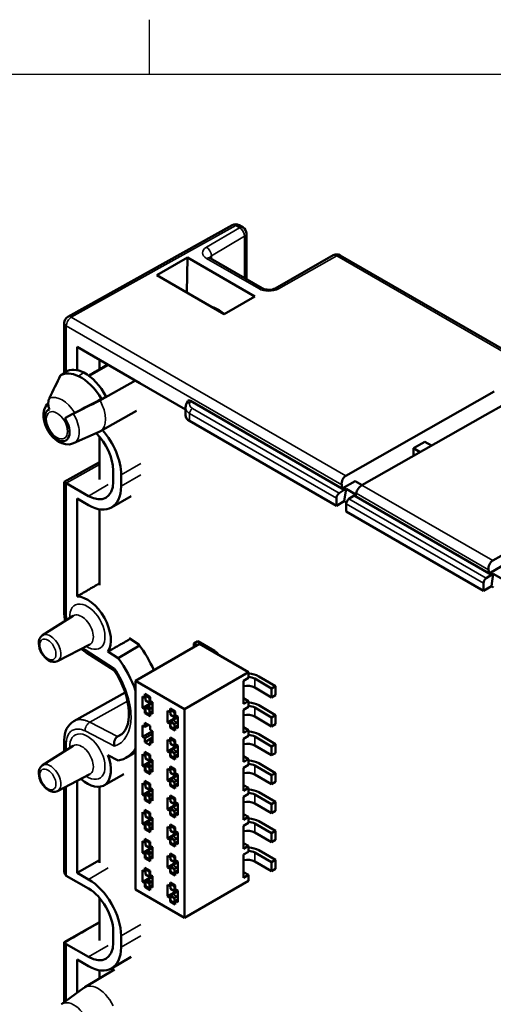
# Model space of a CAD drawing. Header units: millimetres. Extents: x 0 to 420, y 0 to 297.
# Tile 7 of 15: x 61 to 95, y 220 to 291. Entities that reach past the tile are written whole.
import ezdxf

# ---------------------------------------------------------------- set-up
doc = ezdxf.new("R2010")
doc.units = ezdxf.units.MM
doc.layers.get('0').update_dxf_attribs({"lineweight": 25})
for name, color, linetype, lineweight in [('Geometria schizzo (ISO)', 7, 'Continuous', 25), ('Visibile (ISO)', 7, 'Continuous', 50), ('Visibile sottile (ISO)', 7, 'Continuous', 35)]:
    doc.layers.add(name, color=color, linetype=linetype, lineweight=lineweight)

# ---------------------------------------------------------------- blocks, each defined once
blk = doc.blocks.new('Bordi Default Border')
at = {"layer": 'Geometria schizzo (ISO)'}
blk.add_line((70, 287), (70, 290.9), dxfattribs=at)
at = {"layer": 'Geometria schizzo (ISO)', "flags": 128}
blk.add_lwpolyline([(10, 10), (10, 287), (410, 287), (410, 10), (10, 10)], dxfattribs=at)

msp = doc.modelspace()

# ---------------------------------------------------------------- linework, layer by layer
at = {"layer": 'Visibile (ISO)'}
for p, q in [((75.932, 276.197), (64.163, 269.637)), ((76.703, 276.033), (76.426, 276.193)), ((76.953, 275.6), (76.953, 272.327)), ((72.722, 273.873), (70.53, 272.629)), ((72.722, 273.873), (72.686, 271.385)), ((72.722, 273.873), (77.553, 271.083)), ((78.08, 271.677), (74.341, 273.836)), ((83.168, 274.039), (78.997, 271.672)), ((83.665, 274.037), (135.091, 244.346)), ((70.53, 272.629), (75.362, 269.84)), ((75.362, 269.84), (77.553, 271.083)), ((63.907, 269.2), (63.907, 265.638)), ((64.828, 267.491), (64.828, 265.814)), ((69.318, 264.899), (64.828, 267.491)), ((66.419, 265.884), (66.419, 266.573)), ((67.069, 266.197), (65.678, 265.414)), ((68.995, 265.085), (66.463, 263.659)), ((69.318, 264.899), (69.318, 264.893)), ((72.588, 263.005), (69.318, 264.893)), ((94.68, 264.285), (84.064, 258.263)), ((66.908, 263.923), (66.403, 263.629)), ((72.635, 263.377), (72.724, 263.59)), ((72.946, 263.62), (83.955, 257.265)), ((64.898, 262.877), (64.898, 262.877)), ((66.457, 261.431), (69.089, 262.914)), ((72.588, 262.595), (72.588, 263.146)), ((72.626, 262.983), (72.624, 262.984)), ((94.049, 262.602), (95.397, 263.369)), ((83.389, 256.121), (72.881, 262.188)), ((94.049, 262.602), (85.222, 257.594)), ((64.567, 260.591), (66.401, 261.403)), ((66.419, 257.999), (66.419, 261.057)), ((89.72, 260.704), (88.911, 260.245)), ((89.72, 260.704), (90.208, 260.423)), ((88.911, 260.245), (88.911, 259.687)), ((89.398, 259.963), (88.911, 260.245)), ((63.907, 257.819), (66.419, 259.245)), ((67.409, 258.653), (67.409, 257.836)), ((67.974, 258.326), (67.974, 257.51)), ((84.742, 257.88), (83.807, 257.35)), ((84.742, 257.88), (85.23, 257.599)), ((63.907, 257.819), (63.907, 248.436)), ((64.053, 257.732), (65.641, 256.816)), ((83.583, 257.012), (83.955, 257.265)), ((83.77, 257.612), (83.807, 257.35)), ((83.807, 257.35), (83.955, 257.265)), ((84.08, 257.336), (83.955, 256.442)), ((84.08, 257.336), (83.955, 257.265)), ((84.08, 257.336), (84.787, 256.927)), ((64.828, 256.632), (64.828, 249.632)), ((64.828, 256.632), (65.641, 256.162)), ((67.291, 255.999), (68.705, 256.815)), ((83.389, 256.656), (83.389, 256.121)), ((84.29, 256.604), (84.662, 256.856)), ((84.787, 256.927), (84.662, 256.856)), ((84.766, 256.797), (84.662, 256.856)), ((84.662, 256.856), (94.491, 251.182)), ((84.802, 257.017), (84.766, 256.797)), ((103.138, 257.044), (94.582, 252.191)), ((66.419, 250.447), (66.419, 255.867)), ((83.955, 256.442), (83.389, 256.121)), ((83.955, 256.442), (84.113, 256.351)), ((84.096, 256.248), (84.096, 255.713)), ((93.925, 250.039), (84.096, 255.713)), ((94.288, 251.54), (94.325, 251.277)), ((95.26, 251.808), (94.325, 251.277)), ((94.119, 250.929), (94.491, 251.182)), ((94.325, 251.277), (94.491, 251.182)), ((94.616, 251.253), (94.491, 250.359)), ((94.616, 251.253), (94.491, 251.182)), ((94.616, 251.253), (95.323, 250.845)), ((93.925, 250.573), (93.925, 250.039)), ((94.491, 250.359), (93.925, 250.039)), ((94.491, 250.359), (94.648, 250.268)), ((62.358, 246.848), (64.549, 248.241)), ((69.236, 246.195), (68.542, 246.637)), ((63.426, 244.997), (65.729, 246.198)), ((67.764, 245.211), (69.3, 246.108)), ((69.016, 243.594), (73.598, 246.24)), ((73.464, 246.431), (73.176, 246.266)), ((73.41, 246.131), (73.176, 246.266)), ((73.176, 246.266), (73.176, 245.996)), ((74.667, 245.737), (73.464, 246.431)), ((73.598, 246.24), (77.101, 244.218)), ((67.494, 244.323), (65.478, 245.61)), ((67.764, 245.211), (67.032, 245.678)), ((72.519, 241.572), (77.101, 244.218)), ((77.101, 243.803), (76.741, 243.595)), ((77.101, 243.803), (77.101, 244.218)), ((77.828, 243.912), (79.031, 243.217)), ((69.016, 228.662), (69.016, 243.594)), ((72.519, 241.572), (69.016, 243.594)), ((76.741, 243.595), (76.741, 241.936)), ((77.541, 243.746), (78.744, 243.051)), ((77.541, 243.103), (78.744, 242.408)), ((79.031, 243.217), (78.744, 243.051)), ((79.031, 242.574), (79.031, 243.217)), ((68.263, 242.758), (64.59, 240.709)), ((69.51, 242.479), (69.51, 241.65)), ((69.51, 242.479), (69.681, 242.381)), ((69.681, 242.651), (70.058, 242.433)), ((69.681, 242.651), (69.681, 242.381)), ((69.681, 242.381), (69.726, 242.407)), ((69.788, 242.589), (69.726, 242.551)), ((69.726, 242.186), (69.726, 242.551)), ((69.726, 242.551), (70.013, 242.385)), ((70.058, 242.412), (70.013, 242.385)), ((70.013, 242.02), (70.013, 242.385)), ((70.058, 242.163), (70.058, 242.433)), ((78.744, 242.408), (78.744, 243.051)), ((79.031, 242.574), (78.744, 242.408)), ((70.229, 242.065), (69.51, 241.65)), ((70.013, 242.02), (69.726, 242.186)), ((69.726, 241.33), (69.726, 241.695)), ((69.726, 241.695), (70.013, 241.529)), ((69.887, 241.81), (70.229, 241.996)), ((70.058, 242.163), (70.229, 242.065)), ((70.175, 242.091), (70.179, 242.093)), ((70.175, 241.645), (70.229, 241.674)), ((70.229, 241.235), (70.229, 242.065)), ((76.741, 242.351), (77.101, 242.144)), ((77.101, 242.144), (76.741, 241.936)), ((77.101, 241.729), (76.741, 241.522)), ((77.101, 241.729), (77.101, 242.144)), ((77.541, 241.672), (78.744, 240.977)), ((77.828, 241.838), (79.031, 241.143)), ((69.681, 241.551), (69.51, 241.65)), ((69.726, 241.577), (69.681, 241.551)), ((69.681, 241.551), (69.681, 241.282)), ((69.745, 241.319), (69.681, 241.282)), ((70.058, 241.064), (69.681, 241.282)), ((69.726, 241.33), (70.013, 241.164)), ((70.013, 241.164), (70.013, 241.529)), ((70.058, 241.189), (70.013, 241.164)), ((70.058, 241.334), (70.229, 241.432)), ((70.229, 241.235), (70.058, 241.334)), ((70.058, 241.064), (70.058, 241.334)), ((71.477, 241.344), (71.306, 241.443)), ((71.306, 240.613), (71.306, 241.443)), ((72.025, 241.028), (71.306, 240.613)), ((71.854, 241.396), (71.477, 241.614)), ((71.477, 241.344), (71.477, 241.614)), ((71.477, 241.344), (71.522, 241.37)), ((71.584, 241.552), (71.522, 241.514)), ((71.522, 241.514), (71.522, 241.149)), ((71.809, 241.348), (71.522, 241.514)), ((71.809, 240.983), (71.522, 241.149)), ((71.854, 241.375), (71.809, 241.348)), ((71.809, 241.348), (71.809, 240.983)), ((71.854, 241.396), (71.854, 241.126)), ((72.025, 241.028), (71.854, 241.126)), ((71.971, 241.054), (71.975, 241.056)), ((72.025, 241.028), (72.025, 240.198)), ((72.519, 241.572), (72.519, 226.64)), ((76.741, 241.522), (76.741, 239.862)), ((77.541, 241.029), (78.744, 240.334)), ((79.031, 241.143), (78.744, 240.977)), ((78.744, 240.334), (78.744, 240.977)), ((79.031, 240.5), (79.031, 241.143)), ((64.594, 240.711), (64.594, 240.711)), ((69.51, 240.406), (69.51, 239.576)), ((69.51, 240.406), (69.681, 240.307)), ((69.681, 240.577), (70.058, 240.359)), ((69.681, 240.577), (69.681, 240.307)), ((69.681, 240.307), (69.914, 240.442)), ((70.058, 240.089), (70.058, 240.359)), ((71.306, 240.613), (71.477, 240.514)), ((71.522, 240.54), (71.477, 240.514)), ((71.477, 240.245), (71.477, 240.514)), ((71.541, 240.282), (71.477, 240.245)), ((71.522, 240.658), (71.522, 240.293)), ((71.522, 240.658), (71.809, 240.492)), ((71.809, 240.127), (71.522, 240.293)), ((71.683, 240.773), (72.025, 240.959)), ((71.809, 240.492), (71.809, 240.127)), ((71.854, 240.297), (72.025, 240.395)), ((71.854, 240.297), (72.025, 240.198)), ((71.854, 240.297), (71.854, 240.027)), ((71.971, 240.608), (72.025, 240.637)), ((76.741, 240.277), (77.101, 240.07)), ((79.031, 240.5), (78.744, 240.334)), ((67.722, 239.598), (68.019, 239.765)), ((70.229, 239.991), (69.51, 239.576)), ((69.681, 239.478), (69.51, 239.576)), ((70.229, 239.794), (69.681, 239.478)), ((70.058, 240.089), (70.229, 239.991)), ((70.229, 239.161), (70.229, 239.991)), ((71.477, 240.245), (71.854, 240.027)), ((71.854, 240.152), (71.809, 240.127)), ((77.101, 240.07), (76.741, 239.862)), ((77.101, 239.655), (76.741, 239.448)), ((77.101, 239.655), (77.101, 240.07)), ((77.541, 239.598), (78.744, 238.903)), ((77.828, 239.764), (79.031, 239.069)), ((62.358, 237.552), (64.549, 238.946)), ((63.907, 239.35), (63.907, 238.537)), ((70.229, 239.524), (69.681, 239.208)), ((69.681, 239.478), (69.681, 239.208)), ((70.058, 238.99), (69.681, 239.208)), ((70.058, 239.26), (70.229, 239.358)), ((70.229, 239.161), (70.058, 239.26)), ((70.058, 238.99), (70.058, 239.26)), ((71.477, 239.27), (71.306, 239.369)), ((71.306, 238.539), (71.306, 239.369)), ((72.025, 238.954), (71.306, 238.539)), ((71.854, 239.322), (71.477, 239.54)), ((71.477, 239.27), (71.477, 239.54)), ((71.477, 239.27), (71.522, 239.296)), ((71.584, 239.478), (71.522, 239.44)), ((71.522, 239.44), (71.522, 239.075)), ((71.809, 239.274), (71.522, 239.44)), ((71.809, 238.909), (71.522, 239.075)), ((71.683, 238.7), (72.025, 238.885)), ((71.854, 239.301), (71.809, 239.274)), ((71.809, 239.274), (71.809, 238.909)), ((71.854, 239.322), (71.854, 239.052)), ((72.025, 238.954), (71.854, 239.052)), ((71.971, 238.98), (71.975, 238.983)), ((72.025, 238.954), (72.025, 238.124)), ((76.741, 239.448), (76.741, 237.789)), ((77.541, 238.955), (78.744, 238.26)), ((79.031, 239.069), (78.744, 238.903)), ((78.744, 238.26), (78.744, 238.903)), ((79.031, 238.426), (79.031, 239.069)), ((67.032, 238.26), (67.764, 237.881)), ((68.324, 238.086), (69.016, 238.475)), ((69.51, 238.332), (69.51, 237.502)), ((69.51, 238.332), (69.681, 238.233)), ((69.681, 238.503), (69.681, 238.233)), ((69.681, 238.503), (70.058, 238.285)), ((69.681, 238.233), (69.726, 238.259)), ((69.788, 238.441), (69.726, 238.403)), ((69.726, 238.038), (69.726, 238.403)), ((69.726, 238.403), (70.013, 238.237)), ((70.058, 238.264), (70.013, 238.237)), ((70.013, 237.872), (70.013, 238.237)), ((70.058, 238.015), (70.058, 238.285)), ((71.306, 238.539), (71.477, 238.441)), ((71.522, 238.466), (71.477, 238.441)), ((71.477, 238.171), (71.477, 238.441)), ((71.541, 238.208), (71.477, 238.171)), ((71.477, 238.171), (71.854, 237.953)), ((71.522, 238.584), (71.522, 238.219)), ((71.522, 238.584), (71.809, 238.418)), ((71.809, 238.053), (71.522, 238.219)), ((71.809, 238.418), (71.809, 238.053)), ((71.854, 238.223), (72.025, 238.321)), ((71.854, 238.223), (72.025, 238.124)), ((71.854, 238.223), (71.854, 237.953)), ((71.971, 238.534), (72.025, 238.563)), ((76.741, 238.203), (77.101, 237.996)), ((79.031, 238.426), (78.744, 238.26)), ((70.229, 237.917), (69.51, 237.502)), ((69.681, 237.404), (69.51, 237.502)), ((70.013, 237.872), (69.726, 238.038)), ((69.726, 237.182), (69.726, 237.547)), ((69.726, 237.547), (70.013, 237.381)), ((69.887, 237.663), (70.229, 237.848)), ((70.058, 238.015), (70.229, 237.917)), ((70.175, 237.943), (70.179, 237.946)), ((70.175, 237.497), (70.229, 237.526)), ((70.229, 237.087), (70.229, 237.917)), ((71.854, 237.248), (71.477, 237.466)), ((71.477, 237.196), (71.477, 237.466)), ((71.854, 238.078), (71.809, 238.053)), ((77.101, 237.996), (76.741, 237.789)), ((77.101, 237.581), (76.741, 237.374)), ((77.101, 237.581), (77.101, 237.996)), ((77.541, 237.524), (78.744, 236.829)), ((77.828, 237.69), (79.031, 236.995)), ((63.426, 235.702), (65.729, 236.903)), ((66.743, 236.109), (68.166, 236.91)), ((69.726, 237.43), (69.681, 237.404)), ((69.681, 237.404), (69.681, 237.134)), ((69.745, 237.171), (69.681, 237.134)), ((70.058, 236.916), (69.681, 237.134)), ((69.726, 237.182), (70.013, 237.016)), ((70.013, 237.016), (70.013, 237.381)), ((70.058, 237.041), (70.013, 237.016)), ((70.058, 237.186), (70.229, 237.284)), ((70.229, 237.087), (70.058, 237.186)), ((70.058, 236.916), (70.058, 237.186)), ((71.477, 237.196), (71.306, 237.295)), ((71.306, 236.465), (71.306, 237.295)), ((72.025, 236.88), (71.306, 236.465)), ((71.477, 237.196), (71.522, 237.222)), ((71.584, 237.404), (71.522, 237.366)), ((71.522, 237.366), (71.522, 237.001)), ((71.809, 237.2), (71.522, 237.366)), ((71.809, 236.835), (71.522, 237.001)), ((71.683, 236.626), (72.025, 236.811)), ((71.854, 237.227), (71.809, 237.2)), ((71.809, 237.2), (71.809, 236.835)), ((71.854, 237.248), (71.854, 236.978)), ((72.025, 236.88), (71.854, 236.978)), ((71.971, 236.906), (71.975, 236.909)), ((72.025, 236.88), (72.025, 236.05)), ((76.741, 237.374), (76.741, 235.715)), ((77.541, 236.881), (78.744, 236.186)), ((79.031, 236.995), (78.744, 236.829)), ((78.744, 236.186), (78.744, 236.829)), ((79.031, 236.352), (79.031, 236.995)), ((64.828, 236.433), (64.828, 229.851)), ((69.51, 236.258), (69.681, 236.159)), ((69.51, 236.258), (69.51, 235.428)), ((69.681, 236.429), (69.681, 236.159)), ((69.681, 236.429), (70.058, 236.211)), ((69.681, 236.159), (69.726, 236.185)), ((69.788, 236.367), (69.726, 236.329)), ((69.726, 235.964), (69.726, 236.329)), ((69.726, 236.329), (70.013, 236.163)), ((70.058, 236.19), (70.013, 236.163)), ((70.013, 235.798), (70.013, 236.163)), ((70.058, 235.942), (70.058, 236.211)), ((71.306, 236.465), (71.477, 236.367)), ((71.522, 236.393), (71.477, 236.367)), ((71.477, 236.097), (71.477, 236.367)), ((71.541, 236.134), (71.477, 236.097)), ((71.477, 236.097), (71.854, 235.879)), ((71.522, 236.51), (71.522, 236.145)), ((71.522, 236.51), (71.809, 236.344)), ((71.809, 235.979), (71.522, 236.145)), ((71.809, 236.344), (71.809, 235.979)), ((71.854, 236.149), (72.025, 236.247)), ((71.854, 236.149), (72.025, 236.05)), ((71.854, 236.149), (71.854, 235.879)), ((71.971, 236.46), (72.025, 236.489)), ((76.741, 236.129), (77.101, 235.922)), ((79.031, 236.352), (78.744, 236.186)), ((63.907, 235.952), (63.907, 229.966)), ((66.419, 230.565), (66.419, 236.007)), ((70.229, 235.843), (69.51, 235.428)), ((69.681, 235.33), (69.51, 235.428)), ((69.726, 235.356), (69.681, 235.33)), ((69.681, 235.33), (69.681, 235.06)), ((70.013, 235.798), (69.726, 235.964)), ((69.726, 235.108), (69.726, 235.473)), ((69.726, 235.473), (70.013, 235.307)), ((69.887, 235.589), (70.229, 235.774)), ((70.058, 235.942), (70.229, 235.843)), ((70.175, 235.869), (70.179, 235.872)), ((70.175, 235.423), (70.229, 235.452)), ((70.229, 235.013), (70.229, 235.843)), ((71.854, 235.174), (71.477, 235.392)), ((71.477, 235.122), (71.477, 235.392)), ((71.584, 235.33), (71.522, 235.292)), ((71.854, 236.004), (71.809, 235.979)), ((77.101, 235.922), (76.741, 235.715)), ((77.101, 235.507), (76.741, 235.3)), ((77.101, 235.507), (77.101, 235.922)), ((77.541, 235.45), (78.744, 234.755)), ((77.828, 235.616), (79.031, 234.921)), ((69.745, 235.097), (69.681, 235.06)), ((70.058, 234.842), (69.681, 235.06)), ((69.726, 235.108), (70.013, 234.942)), ((70.013, 234.942), (70.013, 235.307)), ((70.058, 234.967), (70.013, 234.942)), ((70.058, 235.112), (70.229, 235.21)), ((70.229, 235.013), (70.058, 235.112)), ((70.058, 234.842), (70.058, 235.112)), ((71.306, 234.391), (71.306, 235.221)), ((71.477, 235.122), (71.306, 235.221)), ((72.025, 234.806), (71.306, 234.391)), ((71.477, 235.122), (71.522, 235.148)), ((71.522, 235.292), (71.522, 234.927)), ((71.809, 235.126), (71.522, 235.292)), ((71.809, 234.761), (71.522, 234.927)), ((71.683, 234.552), (72.025, 234.737)), ((71.854, 235.153), (71.809, 235.126)), ((71.809, 235.126), (71.809, 234.761)), ((71.854, 235.174), (71.854, 234.905)), ((72.025, 234.806), (71.854, 234.905)), ((71.971, 234.832), (71.975, 234.835)), ((72.025, 234.806), (72.025, 233.976)), ((76.741, 235.3), (76.741, 233.641)), ((77.541, 234.807), (78.744, 234.113)), ((79.031, 234.921), (78.744, 234.755)), ((78.744, 234.113), (78.744, 234.755)), ((79.031, 234.278), (79.031, 234.921)), ((69.51, 234.184), (69.681, 234.085)), ((69.51, 234.184), (69.51, 233.354)), ((69.681, 234.355), (69.681, 234.085)), ((69.681, 234.355), (70.058, 234.137)), ((69.681, 234.085), (69.726, 234.111)), ((69.788, 234.293), (69.726, 234.255)), ((69.726, 233.89), (69.726, 234.255)), ((69.726, 234.255), (70.013, 234.089)), ((70.058, 234.116), (70.013, 234.089)), ((70.013, 233.724), (70.013, 234.089)), ((70.058, 233.868), (70.058, 234.137)), ((71.306, 234.391), (71.477, 234.293)), ((71.522, 234.319), (71.477, 234.293)), ((71.477, 234.023), (71.477, 234.293)), ((71.541, 234.06), (71.477, 234.023)), ((71.477, 234.023), (71.854, 233.805)), ((71.522, 234.436), (71.522, 234.071)), ((71.522, 234.436), (71.809, 234.27)), ((71.809, 233.905), (71.522, 234.071)), ((71.809, 234.27), (71.809, 233.905)), ((71.854, 233.93), (71.809, 233.905)), ((71.854, 234.075), (72.025, 234.174)), ((71.854, 234.075), (72.025, 233.976)), ((71.854, 234.075), (71.854, 233.805)), ((71.971, 234.386), (72.025, 234.415)), ((76.741, 234.055), (77.101, 233.848)), ((79.031, 234.278), (78.744, 234.113)), ((70.229, 233.769), (69.51, 233.354)), ((69.681, 233.256), (69.51, 233.354)), ((69.726, 233.282), (69.681, 233.256)), ((69.681, 233.256), (69.681, 232.986)), ((70.013, 233.724), (69.726, 233.89)), ((69.726, 233.034), (69.726, 233.399)), ((69.726, 233.399), (70.013, 233.233)), ((69.887, 233.515), (70.229, 233.701)), ((70.013, 232.868), (70.013, 233.233)), ((70.058, 233.868), (70.229, 233.769)), ((70.175, 233.795), (70.179, 233.798)), ((70.175, 233.349), (70.229, 233.378)), ((70.229, 232.94), (70.229, 233.769)), ((71.854, 233.1), (71.477, 233.318)), ((71.477, 233.048), (71.477, 233.318)), ((71.584, 233.256), (71.522, 233.218)), ((71.522, 233.218), (71.522, 232.853)), ((71.809, 233.052), (71.522, 233.218)), ((77.101, 233.848), (76.741, 233.641)), ((77.101, 233.433), (76.741, 233.226)), ((76.741, 233.226), (76.741, 231.567)), ((77.101, 233.433), (77.101, 233.848)), ((77.541, 233.376), (78.744, 232.682)), ((77.828, 233.542), (79.031, 232.847)), ((69.745, 233.023), (69.681, 232.986)), ((70.058, 232.768), (69.681, 232.986)), ((69.726, 233.034), (70.013, 232.868)), ((70.058, 232.893), (70.013, 232.868)), ((70.058, 233.038), (70.229, 233.137)), ((70.229, 232.94), (70.058, 233.038)), ((70.058, 232.768), (70.058, 233.038)), ((71.477, 233.048), (71.306, 233.147)), ((71.306, 232.317), (71.306, 233.147)), ((72.025, 232.732), (71.306, 232.317)), ((71.477, 233.048), (71.522, 233.074)), ((71.809, 232.687), (71.522, 232.853)), ((71.683, 232.478), (72.025, 232.664)), ((71.854, 233.079), (71.809, 233.052)), ((71.809, 233.052), (71.809, 232.687)), ((71.854, 233.1), (71.854, 232.831)), ((72.025, 232.732), (71.854, 232.831)), ((71.971, 232.758), (71.975, 232.761)), ((72.025, 232.732), (72.025, 231.903)), ((77.541, 232.733), (78.744, 232.039)), ((79.031, 232.847), (78.744, 232.682)), ((78.744, 232.039), (78.744, 232.682)), ((79.031, 232.205), (79.031, 232.847)), ((69.51, 232.11), (69.51, 231.28)), ((69.51, 232.11), (69.681, 232.011)), ((69.681, 232.281), (70.058, 232.063)), ((69.681, 232.281), (69.681, 232.011)), ((69.681, 232.011), (69.726, 232.037)), ((69.788, 232.219), (69.726, 232.181)), ((69.726, 231.816), (69.726, 232.181)), ((69.726, 232.181), (70.013, 232.015)), ((70.013, 231.65), (69.726, 231.816)), ((70.058, 232.042), (70.013, 232.015)), ((70.013, 231.65), (70.013, 232.015)), ((70.058, 231.794), (70.058, 232.063)), ((71.306, 232.317), (71.477, 232.219)), ((71.522, 232.245), (71.477, 232.219)), ((71.477, 231.949), (71.477, 232.219)), ((71.541, 231.986), (71.477, 231.949)), ((71.477, 231.949), (71.854, 231.731)), ((71.522, 232.362), (71.522, 231.997)), ((71.522, 232.362), (71.809, 232.196)), ((71.809, 231.832), (71.522, 231.997)), ((71.809, 232.196), (71.809, 231.832)), ((71.854, 231.856), (71.809, 231.832)), ((71.854, 232.001), (72.025, 232.1)), ((71.854, 232.001), (71.854, 231.731)), ((71.854, 232.001), (72.025, 231.903)), ((71.971, 232.312), (72.025, 232.341)), ((76.741, 231.982), (77.101, 231.774)), ((79.031, 232.205), (78.744, 232.039)), ((70.229, 231.695), (69.51, 231.28)), ((69.681, 231.182), (69.51, 231.28)), ((69.726, 231.208), (69.681, 231.182)), ((69.681, 231.182), (69.681, 230.912)), ((69.726, 230.961), (69.726, 231.325)), ((69.726, 231.325), (70.013, 231.159)), ((69.887, 231.441), (70.229, 231.627)), ((70.013, 230.795), (70.013, 231.159)), ((70.058, 231.794), (70.229, 231.695)), ((70.175, 231.721), (70.179, 231.724)), ((70.175, 231.275), (70.229, 231.304)), ((70.229, 230.866), (70.229, 231.695)), ((71.477, 230.975), (71.477, 231.244)), ((71.854, 231.026), (71.477, 231.244)), ((71.584, 231.182), (71.522, 231.144)), ((71.522, 231.144), (71.522, 230.779)), ((71.809, 230.978), (71.522, 231.144)), ((77.101, 231.774), (76.741, 231.567)), ((77.101, 231.359), (76.741, 231.152)), ((76.741, 231.152), (76.741, 229.493)), ((77.101, 231.359), (77.101, 231.774)), ((77.541, 231.302), (78.744, 230.608)), ((77.828, 231.468), (79.031, 230.774)), ((66.419, 230.753), (64.828, 229.851)), ((69.745, 230.949), (69.681, 230.912)), ((70.058, 230.695), (69.681, 230.912)), ((69.726, 230.961), (70.013, 230.795)), ((70.058, 230.819), (70.013, 230.795)), ((70.058, 230.964), (70.229, 231.063)), ((70.229, 230.866), (70.058, 230.964)), ((70.058, 230.695), (70.058, 230.964)), ((71.477, 230.975), (71.306, 231.073)), ((71.306, 230.243), (71.306, 231.073)), ((72.025, 230.658), (71.306, 230.243)), ((71.477, 230.975), (71.522, 231)), ((71.809, 230.613), (71.522, 230.779)), ((71.683, 230.404), (72.025, 230.59)), ((71.854, 231.006), (71.809, 230.978)), ((71.809, 230.978), (71.809, 230.613)), ((71.854, 231.026), (71.854, 230.757)), ((72.025, 230.658), (71.854, 230.757)), ((71.971, 230.684), (71.975, 230.687)), ((72.025, 230.658), (72.025, 229.829)), ((77.541, 230.659), (78.744, 229.965)), ((79.031, 230.774), (78.744, 230.608)), ((78.744, 229.965), (78.744, 230.608)), ((79.031, 230.131), (79.031, 230.774)), ((64.828, 229.851), (65.641, 229.381)), ((69.51, 230.036), (69.51, 229.207)), ((69.51, 230.036), (69.681, 229.938)), ((69.681, 230.207), (70.058, 229.989)), ((69.681, 230.207), (69.681, 229.938)), ((69.681, 229.938), (69.726, 229.963)), ((69.788, 230.145), (69.726, 230.107)), ((69.726, 229.742), (69.726, 230.107)), ((69.726, 230.107), (70.013, 229.941)), ((70.013, 229.576), (69.726, 229.742)), ((70.058, 229.969), (70.013, 229.941)), ((70.013, 229.576), (70.013, 229.941)), ((70.058, 229.72), (70.058, 229.989)), ((70.058, 229.72), (70.229, 229.621)), ((71.306, 230.243), (71.477, 230.145)), ((71.522, 230.171), (71.477, 230.145)), ((71.477, 229.875), (71.477, 230.145)), ((71.541, 229.912), (71.477, 229.875)), ((71.477, 229.875), (71.854, 229.658)), ((71.522, 230.288), (71.522, 229.924)), ((71.522, 230.288), (71.809, 230.123)), ((71.809, 229.758), (71.522, 229.924)), ((71.809, 230.123), (71.809, 229.758)), ((71.854, 229.782), (71.809, 229.758)), ((71.854, 229.927), (72.025, 230.026)), ((71.854, 229.927), (72.025, 229.829)), ((71.854, 229.927), (71.854, 229.658)), ((71.971, 230.238), (72.025, 230.267)), ((76.741, 229.908), (77.101, 229.7)), ((77.101, 229.7), (76.741, 229.493)), ((77.101, 229.286), (77.101, 229.7)), ((79.031, 230.131), (78.744, 229.965)), ((64.053, 229.645), (65.641, 228.728)), ((70.229, 229.621), (69.51, 229.207)), ((69.681, 229.108), (69.51, 229.207)), ((69.726, 229.134), (69.681, 229.108)), ((69.681, 229.108), (69.681, 228.838)), ((69.726, 228.887), (69.726, 229.251)), ((69.726, 229.251), (70.013, 229.086)), ((69.887, 229.367), (70.229, 229.553)), ((70.013, 228.721), (70.013, 229.086)), ((70.058, 228.89), (70.229, 228.989)), ((70.175, 229.648), (70.179, 229.65)), ((70.175, 229.201), (70.229, 229.23)), ((70.229, 228.792), (70.229, 229.621)), ((71.306, 228.17), (71.306, 228.999)), ((71.477, 228.901), (71.306, 228.999)), ((71.854, 228.952), (71.477, 229.17)), ((71.477, 228.901), (71.477, 229.17)), ((71.584, 229.108), (71.522, 229.07)), ((71.522, 229.07), (71.522, 228.705)), ((71.809, 228.904), (71.522, 229.07)), ((72.519, 226.64), (77.101, 229.286)), ((69.016, 228.662), (72.519, 226.64)), ((69.745, 228.875), (69.681, 228.838)), ((70.058, 228.621), (69.681, 228.838)), ((69.726, 228.887), (70.013, 228.721)), ((70.058, 228.745), (70.013, 228.721)), ((70.058, 228.621), (70.058, 228.89)), ((70.229, 228.792), (70.058, 228.89)), ((72.025, 228.584), (71.306, 228.17)), ((71.477, 228.901), (71.522, 228.927)), ((71.809, 228.539), (71.522, 228.705)), ((71.683, 228.33), (72.025, 228.516)), ((71.854, 228.932), (71.809, 228.904)), ((71.809, 228.904), (71.809, 228.539)), ((71.854, 228.952), (71.854, 228.683)), ((72.025, 228.584), (71.854, 228.683)), ((71.971, 228.611), (71.975, 228.613)), ((72.025, 228.584), (72.025, 227.755)), ((66.419, 225.013), (66.419, 228.071)), ((71.306, 228.17), (71.477, 228.071)), ((71.522, 228.097), (71.477, 228.071)), ((71.477, 227.801), (71.477, 228.071)), ((71.541, 227.839), (71.477, 227.801)), ((71.477, 227.801), (71.854, 227.584)), ((71.522, 228.215), (71.522, 227.85)), ((71.522, 228.215), (71.809, 228.049)), ((71.809, 227.684), (71.522, 227.85)), ((71.809, 228.049), (71.809, 227.684)), ((71.854, 227.708), (71.809, 227.684)), ((71.854, 227.853), (72.025, 227.952)), ((71.854, 227.853), (72.025, 227.755)), ((71.854, 227.853), (71.854, 227.584)), ((71.971, 228.164), (72.025, 228.193)), ((63.907, 224.886), (66.419, 226.32)), ((67.409, 224.85), (67.409, 225.666)), ((63.907, 220.597), (63.907, 224.886)), ((67.974, 224.523), (67.974, 225.34)), ((64.053, 224.746), (65.641, 223.829)), ((64.828, 221.27), (64.828, 223.645)), ((64.828, 223.645), (65.641, 223.176)), ((68.705, 223.829), (67.291, 223.012)), ((65.368, 221.66), (67.504, 222.924)), ((66.419, 222.282), (66.419, 222.881)), ((63.696, 220.444), (65.317, 221.626))]:
    msp.add_line(p, q, dxfattribs=at)
at = {"layer": 'Visibile (ISO)', "flags": 128}
for points in [[(74.282, 273.88), (74.295, 273.867), (74.341, 273.836)], [(78.08, 271.677), (78.163, 271.638), (78.274, 271.605), (78.402, 271.583), (78.539, 271.575), (78.676, 271.581), (78.805, 271.602), (78.915, 271.634), (78.997, 271.672)], [(65.654, 265.432), (65.71, 265.465), (65.767, 265.499), (65.823, 265.532), (65.879, 265.565), (65.936, 265.599), (65.992, 265.632), (66.049, 265.666), (66.105, 265.699), (66.161, 265.732), (66.218, 265.766), (66.274, 265.799), (66.331, 265.832), (66.387, 265.866), (66.443, 265.899), (66.5, 265.932), (66.556, 265.966), (66.613, 265.999), (66.669, 266.033), (66.725, 266.066), (66.782, 266.099), (66.838, 266.133), (66.895, 266.166), (66.951, 266.199), (67.007, 266.233)], [(62.843, 263.016), (62.83, 263.051), (62.818, 263.085), (62.808, 263.12), (62.798, 263.156), (62.789, 263.191), (62.782, 263.226), (62.776, 263.262), (62.77, 263.297), (62.766, 263.332), (62.764, 263.367), (62.762, 263.402), (62.761, 263.436), (62.762, 263.471), (62.764, 263.505), (62.767, 263.539), (62.771, 263.572), (62.776, 263.605), (62.782, 263.637), (62.789, 263.669), (62.798, 263.7), (62.808, 263.731), (62.819, 263.761), (62.831, 263.791), (62.844, 263.819)], [(62.762, 263.47), (62.661, 263.358), (62.579, 263.237), (62.469, 262.979), (62.421, 262.716), (62.419, 262.453), (62.456, 262.193), (62.527, 261.938), (62.627, 261.69), (62.754, 261.454), (62.905, 261.233), (63.078, 261.031), (63.272, 260.852), (63.487, 260.702), (63.726, 260.587), (63.989, 260.518), (64.275, 260.513), (64.422, 260.541), (64.567, 260.591)], [(72.589, 263.149), (72.601, 263.265), (72.635, 263.377)], [(72.589, 263.139), (72.589, 263.139), (72.589, 263.139), (72.589, 263.14), (72.589, 263.14), (72.589, 263.14), (72.589, 263.141), (72.589, 263.141), (72.589, 263.141), (72.589, 263.141), (72.589, 263.142), (72.589, 263.142), (72.589, 263.142), (72.589, 263.143), (72.589, 263.143), (72.589, 263.143), (72.589, 263.144), (72.589, 263.144), (72.589, 263.144), (72.589, 263.145), (72.589, 263.145), (72.589, 263.145), (72.589, 263.146), (72.589, 263.146), (72.589, 263.146)], [(64.663, 262.769), (64.63, 262.752), (64.597, 262.735), (64.564, 262.718), (64.531, 262.701), (64.498, 262.683), (64.466, 262.666), (64.433, 262.649), (64.4, 262.632), (64.368, 262.615), (64.337, 262.598), (64.305, 262.581), (64.274, 262.564), (64.243, 262.548), (64.212, 262.532), (64.182, 262.515), (64.153, 262.499), (64.124, 262.484), (64.096, 262.468), (64.068, 262.453), (64.041, 262.438), (64.015, 262.424), (63.989, 262.41), (63.964, 262.396), (63.94, 262.383)], [(63.94, 262.383), (63.961, 262.394), (63.983, 262.406), (64.006, 262.419), (64.029, 262.432), (64.053, 262.445), (64.078, 262.458), (64.103, 262.472), (64.129, 262.485), (64.156, 262.499), (64.182, 262.514), (64.209, 262.528), (64.236, 262.542), (64.264, 262.556), (64.291, 262.571), (64.318, 262.585), (64.346, 262.599), (64.373, 262.613), (64.4, 262.627), (64.427, 262.641), (64.453, 262.654), (64.479, 262.668), (64.505, 262.681), (64.53, 262.693), (64.555, 262.705)], [(66.453, 261.438), (66.451, 261.436), (66.448, 261.435), (66.446, 261.434), (66.444, 261.433), (66.441, 261.432), (66.439, 261.43), (66.437, 261.429), (66.435, 261.428), (66.432, 261.427), (66.43, 261.426), (66.428, 261.425), (66.425, 261.423), (66.423, 261.422), (66.421, 261.421), (66.418, 261.42), (66.416, 261.419), (66.414, 261.418), (66.411, 261.417), (66.409, 261.416), (66.407, 261.415), (66.404, 261.414), (66.402, 261.413), (66.4, 261.412), (66.397, 261.411)], [(66.419, 250.56), (66.352, 250.521), (66.285, 250.482), (66.219, 250.443), (66.152, 250.404), (66.085, 250.365), (66.019, 250.327), (65.952, 250.288), (65.886, 250.249), (65.819, 250.21), (65.753, 250.172), (65.687, 250.133), (65.62, 250.094), (65.554, 250.056), (65.488, 250.017), (65.422, 249.978), (65.355, 249.94), (65.289, 249.901), (65.223, 249.863), (65.157, 249.824), (65.091, 249.786), (65.025, 249.747), (64.959, 249.709), (64.894, 249.67), (64.828, 249.632)], [(63.969, 247.872), (63.922, 248.158), (63.907, 248.436)], [(62.358, 246.848), (62.229, 246.732), (62.142, 246.587), (62.095, 246.426), (62.082, 246.257), (62.098, 246.084), (62.138, 245.91), (62.202, 245.738), (62.285, 245.572), (62.387, 245.417), (62.504, 245.276), (62.635, 245.154), (62.777, 245.054), (62.929, 244.981), (63.092, 244.941), (63.262, 244.943), (63.426, 244.997)], [(68.624, 246.585), (68.557, 246.548), (68.491, 246.51), (68.425, 246.472), (68.358, 246.434), (68.292, 246.396), (68.226, 246.358), (68.159, 246.321), (68.093, 246.283), (68.027, 246.245), (67.96, 246.207), (67.894, 246.169), (67.828, 246.132), (67.761, 246.094), (67.695, 246.056), (67.629, 246.018), (67.562, 245.98), (67.496, 245.942), (67.43, 245.905), (67.363, 245.867), (67.297, 245.829), (67.231, 245.791), (67.164, 245.753), (67.098, 245.716), (67.032, 245.678)], [(65.478, 245.61), (65.297, 245.736), (65.121, 245.882)], [(67.498, 244.485), (67.494, 244.476), (67.491, 244.468), (67.489, 244.46), (67.486, 244.452), (67.484, 244.444), (67.482, 244.437), (67.48, 244.43), (67.479, 244.422), (67.477, 244.415), (67.476, 244.408), (67.475, 244.402), (67.475, 244.395), (67.475, 244.389), (67.475, 244.383), (67.475, 244.377), (67.475, 244.371), (67.476, 244.366), (67.477, 244.361), (67.478, 244.356), (67.479, 244.351), (67.481, 244.346), (67.483, 244.342), (67.485, 244.338), (67.487, 244.334)], [(67.888, 239.676), (68.03, 239.774), (68.158, 239.901), (68.272, 240.062), (68.37, 240.258), (68.449, 240.49), (68.505, 240.756), (68.534, 241.053), (68.535, 241.377), (68.505, 241.723), (68.445, 242.085), (68.354, 242.46), (68.234, 242.841), (68.085, 243.224), (67.91, 243.604), (67.71, 243.975), (67.487, 244.334)], [(63.907, 239.35), (63.917, 239.562), (63.948, 239.768), (64.001, 239.963), (64.076, 240.145), (64.174, 240.314), (64.294, 240.466), (64.435, 240.595), (64.593, 240.701)], [(67.498, 238.915), (67.49, 238.946), (67.484, 238.978), (67.479, 239.01), (67.476, 239.043), (67.475, 239.076), (67.475, 239.11), (67.476, 239.144), (67.479, 239.177), (67.484, 239.21), (67.49, 239.243), (67.498, 239.276), (67.507, 239.308), (67.518, 239.34), (67.53, 239.37), (67.544, 239.4), (67.559, 239.428), (67.576, 239.455), (67.593, 239.481), (67.612, 239.505), (67.632, 239.527), (67.653, 239.548), (67.675, 239.567), (67.698, 239.583), (67.722, 239.598)], [(62.358, 237.552), (62.229, 237.437), (62.142, 237.291), (62.095, 237.13), (62.082, 236.962), (62.098, 236.789), (62.138, 236.614), (62.202, 236.442), (62.285, 236.277), (62.387, 236.121), (62.504, 235.981), (62.635, 235.858), (62.777, 235.758), (62.929, 235.685), (63.092, 235.645), (63.262, 235.648), (63.426, 235.702)], [(63.907, 224.886), (63.907, 224.886), (63.907, 224.886), (63.907, 224.886), (63.907, 224.886), (63.907, 224.885), (63.907, 224.885), (63.908, 224.885), (63.908, 224.885), (63.909, 224.884), (63.909, 224.884), (63.91, 224.884), (63.91, 224.883), (63.911, 224.883), (63.912, 224.882), (63.913, 224.882), (63.914, 224.881), (63.915, 224.88), (63.916, 224.88), (63.917, 224.879), (63.918, 224.878), (63.919, 224.878), (63.921, 224.877), (63.922, 224.876), (63.924, 224.875)], [(65.372, 221.654), (65.37, 221.653), (65.368, 221.652), (65.365, 221.65), (65.363, 221.649), (65.361, 221.648), (65.359, 221.646), (65.356, 221.645), (65.354, 221.644), (65.352, 221.642), (65.35, 221.641), (65.348, 221.64), (65.346, 221.638), (65.343, 221.637), (65.341, 221.636), (65.339, 221.634), (65.337, 221.633), (65.335, 221.631), (65.333, 221.63), (65.33, 221.629), (65.328, 221.627), (65.326, 221.626), (65.324, 221.624), (65.322, 221.623), (65.32, 221.621)]]:
    msp.add_lwpolyline(points, dxfattribs=at)
at = {"layer": 'Visibile (ISO)'}
for centre, start, end in [((76.176, 275.76), 60, 119.13402), ((76.453, 275.6), 0, 60), ((83.415, 273.604), 60, 119.57265), ((64.407, 269.2), 119.13402, 180)]:
    msp.add_arc(centre, 0.5, start, end, dxfattribs=at)
for centre, major_axis, ratio, start_param, end_param in [((74.854, 268.503), (0.946, -1.763), 0.597134, 2.106972, 2.642848), ((643.992, -649.879), (-542.197, 939.112), 0.785161, 0.052287, 0.0528), ((65.107, 262.876), (-1.485, 2.573), 0.57735, 5.585054, 6.273401), ((65.499, 263.103), (-1.5, 2.598), 0.57735, 5.585054, 6.283185), ((65.494, 263.105), (-1.398, 2.656), 0.543986, 4.733975, 5.603561), ((592.55, -138.377), (-347.723, 602.274), 0.785161, 0.488249, 0.491373), ((65.107, 262.876), (1.485, -2.573), 0.57735, 1.580581, 2.443461), ((-191.677, 111.501), (526.787, 274.81), 0.030216, 1.043115, 1.047134), ((-1.374, 204.886), (-614.309, -320.467), 0.030216, 4.585799, 4.588935), ((65.499, 263.103), (-0.963, 1.668), 0.57735, 4.712389, 4.714615), ((-431.326, -27.153), (958.301, 499.919), 0.030216, 1.00836, 1.008764), ((72.957, 263.368), (-0.197, 0.268), 0.542982, 5.393336, 6.59941), ((63.391, 261.886), (0.632, -1.094), 0.57735, 3.017592, 7.977983), ((73.588, 262.589), (1, -0.007), 0.57229, 3.14588, 3.931279), ((65.641, 259.673), (-1.65, 2.858), 0.57735, 3.926991, 5.056146), ((65.641, 259.673), (-1.25, 2.165), 0.57735, 3.926991, 5.187605), ((84.124, 257.817), (-0.168, -0.476), 0.665473, 3.794342, 5.373865), ((64.407, 257.528), (0.5, -0.291), 0.003779, 3.139392, 3.920465), ((64.407, 257.936), (-0.5, 0), 0.57735, 0.776672, 0.785398), ((65.641, 258.857), (1.25, -2.165), 0.57735, 5.497787, 7.068583), ((65.641, 258.857), (1.65, -2.858), 0.57735, 5.497787, 7.068583), ((85.157, 257.22), (-0.307, -0.399), 0.470049, 3.980383, 5.559906), ((83.601, 256.779), (-0.15, -0.26), 0.57735, 4.014257, 5.497787), ((84.308, 256.371), (-0.15, -0.26), 0.57735, 4.014257, 5.497787), ((94.641, 251.745), (-0.168, -0.476), 0.665473, 3.794342, 5.373865), ((94.137, 250.696), (-0.15, -0.26), 0.57735, 4.014257, 5.497787), ((65.563, 247.465), (1.187, -2.056), 0.57735, 0.279848, 2.809385), ((67.055, 243.588), (-2.825, 4.893), 0.57735, 4.538875, 4.920456), ((65.641, 242.772), (-2.7, 4.677), 0.57735, 4.413498, 4.908148), ((73.841, 245.26), (1.168, 0), 0.57735, 0.29138, 0.785398), ((77.002, 243.435), (1.168, 0), 0.57735, 0.785398, 1.48615), ((77.002, 243.435), (0.762, 0), 0.57735, 0.785398, 1.440794), ((77.002, 242.792), (0.762, 0), 0.57735, 0.785398, 1.919594), ((69.871, 241.159), (0.394, 0.682), 0.57735, 0.785398, 1.050362), ((69.871, 241.159), (0.394, 0.682), 0.57735, 0.756756, 0.785398), ((70.159, 242.724), (0.394, 0.682), 0.57735, 3.662027, 3.955633), ((77.002, 241.361), (1.168, 0), 0.57735, 0.785398, 1.48615), ((77.002, 241.361), (0.762, 0), 0.57735, 0.785398, 1.440794), ((70.159, 240.993), (0.394, 0.682), 0.57735, 0.785398, 1.050362), ((70.159, 240.993), (0.394, 0.682), 0.57735, 0.756756, 0.785398), ((71.955, 241.687), (0.394, 0.682), 0.57735, 3.662027, 3.926991), ((71.955, 241.687), (0.394, 0.682), 0.57735, 3.926991, 3.955633), ((77.002, 240.718), (0.762, 0), 0.57735, 0.785398, 1.919594), ((71.668, 240.122), (0.394, 0.682), 0.57735, 0.756756, 1.050362), ((71.955, 239.956), (0.394, 0.682), 0.57735, 0.756756, 1.050362), ((77.002, 239.287), (1.168, 0), 0.57735, 0.785398, 1.48615), ((77.002, 239.287), (0.762, 0), 0.57735, 0.785398, 1.440794), ((71.955, 239.614), (0.394, 0.682), 0.57735, 3.662027, 3.926991), ((71.955, 239.614), (0.394, 0.682), 0.57735, 3.926991, 3.955633), ((77.002, 238.644), (0.762, 0), 0.57735, 0.785398, 1.919594), ((65.563, 238.169), (1.187, -2.056), 0.57735, 5.217545, 7.574134), ((65.641, 242.772), (2.7, -4.677), 0.57735, 6.087426, 6.582077), ((71.668, 238.048), (0.394, 0.682), 0.57735, 0.756756, 1.050362), ((71.955, 237.882), (0.394, 0.682), 0.57735, 0.756756, 1.050362), ((69.871, 237.011), (0.394, 0.682), 0.57735, 0.785398, 1.050362), ((69.871, 237.011), (0.394, 0.682), 0.57735, 0.756756, 0.785398), ((70.159, 238.577), (0.394, 0.682), 0.57735, 3.662027, 3.955633), ((70.159, 236.845), (0.394, 0.682), 0.57735, 0.785398, 1.050362), ((70.159, 236.845), (0.394, 0.682), 0.57735, 0.756756, 0.785398), ((77.002, 237.213), (1.168, 0), 0.57735, 0.785398, 1.48615), ((77.002, 237.213), (0.762, 0), 0.57735, 0.785398, 1.440794), ((71.955, 237.54), (0.394, 0.682), 0.57735, 3.662027, 3.926991), ((71.955, 237.54), (0.394, 0.682), 0.57735, 3.926991, 3.955633), ((77.002, 236.57), (0.762, 0), 0.57735, 0.785398, 1.919594), ((71.668, 235.974), (0.394, 0.682), 0.57735, 0.756756, 1.050362), ((71.955, 235.808), (0.394, 0.682), 0.57735, 0.756756, 1.050362), ((69.871, 234.937), (0.394, 0.682), 0.57735, 0.785398, 1.050362), ((69.871, 234.937), (0.394, 0.682), 0.57735, 0.756756, 0.785398), ((70.159, 236.503), (0.394, 0.682), 0.57735, 3.662027, 3.955633), ((70.159, 234.771), (0.394, 0.682), 0.57735, 0.785398, 1.050362), ((70.159, 234.771), (0.394, 0.682), 0.57735, 0.756756, 0.785398), ((77.002, 235.139), (1.168, 0), 0.57735, 0.785398, 1.48615), ((77.002, 235.139), (0.762, 0), 0.57735, 0.785398, 1.440794), ((71.955, 235.466), (0.394, 0.682), 0.57735, 3.662027, 3.926991), ((71.955, 235.466), (0.394, 0.682), 0.57735, 3.926991, 3.955633), ((77.002, 234.496), (0.762, 0), 0.57735, 0.785398, 1.919594), ((71.668, 233.9), (0.394, 0.682), 0.57735, 0.756756, 1.050362), ((71.955, 233.734), (0.394, 0.682), 0.57735, 0.756756, 1.050362), ((69.871, 232.863), (0.394, 0.682), 0.57735, 0.785398, 1.050362), ((69.871, 232.863), (0.394, 0.682), 0.57735, 0.756756, 0.785398), ((70.159, 234.429), (0.394, 0.682), 0.57735, 3.662027, 3.955633), ((70.159, 232.697), (0.394, 0.682), 0.57735, 0.785398, 1.050362), ((70.159, 232.697), (0.394, 0.682), 0.57735, 0.756756, 0.785398), ((77.002, 233.065), (1.168, 0), 0.57735, 0.785398, 1.48615), ((77.002, 233.065), (0.762, 0), 0.57735, 0.785398, 1.440794), ((71.955, 233.392), (0.394, 0.682), 0.57735, 3.662027, 3.926991), ((71.955, 233.392), (0.394, 0.682), 0.57735, 3.926991, 3.955633), ((77.002, 232.422), (0.762, 0), 0.57735, 0.785398, 1.919594), ((71.668, 231.826), (0.394, 0.682), 0.57735, 0.756756, 1.050362), ((71.955, 231.66), (0.394, 0.682), 0.57735, 0.756756, 1.050362), ((69.871, 230.789), (0.394, 0.682), 0.57735, 0.785398, 1.050362), ((69.871, 230.789), (0.394, 0.682), 0.57735, 0.756756, 0.785398), ((70.159, 232.355), (0.394, 0.682), 0.57735, 3.662027, 3.955633), ((70.159, 230.623), (0.394, 0.682), 0.57735, 0.785398, 1.050362), ((70.159, 230.623), (0.394, 0.682), 0.57735, 0.756756, 0.785398), ((77.002, 230.991), (1.168, 0), 0.57735, 0.785398, 1.48615), ((77.002, 230.991), (0.762, 0), 0.57735, 0.785398, 1.440794), ((71.668, 229.752), (0.394, 0.682), 0.57735, 0.756756, 1.050362), ((71.955, 231.318), (0.394, 0.682), 0.57735, 3.662027, 3.926991), ((71.955, 231.318), (0.394, 0.682), 0.57735, 3.926991, 3.955633), ((77.002, 230.348), (0.762, 0), 0.57735, 0.785398, 1.919594), ((64.407, 230.257), (0.356, 0.611), 0.574826, 2.362721, 3.139392), ((71.955, 229.586), (0.394, 0.682), 0.57735, 0.756756, 1.050362), ((64.407, 229.849), (-0.5, 0), 0.57735, 0.776672, 0.785398), ((65.641, 226.687), (1.65, -2.858), 0.57735, 0.785398, 2.356194), ((69.871, 228.715), (0.394, 0.682), 0.57735, 0.785398, 1.050362), ((69.871, 228.715), (0.394, 0.682), 0.57735, 0.756756, 0.785398), ((70.159, 230.281), (0.394, 0.682), 0.57735, 3.662027, 3.955633), ((70.159, 228.549), (0.394, 0.682), 0.57735, 0.785398, 1.050362), ((70.159, 228.549), (0.394, 0.682), 0.57735, 0.756756, 0.785398), ((65.641, 226.687), (1.25, -2.165), 0.57735, 0.785398, 2.356194), ((71.668, 227.678), (0.394, 0.682), 0.57735, 0.756756, 1.050362), ((71.955, 229.244), (0.394, 0.682), 0.57735, 3.662027, 3.926991), ((71.955, 229.244), (0.394, 0.682), 0.57735, 3.926991, 3.955633), ((71.955, 227.512), (0.394, 0.682), 0.57735, 0.756756, 1.050362), ((4390.49, -2288.631), (6137.778, 0), 0.57735, 2.352516, 2.353089), ((64.407, 224.95), (-0.5, 0), 0.57735, 0.2626, 0.785398), ((65.641, 225.87), (1.25, -2.165), 0.57735, 5.497787, 7.068583), ((65.641, 225.87), (1.65, -2.858), 0.57735, 5.497787, 7.068583)]:
    msp.add_ellipse(centre, major_axis=major_axis, ratio=ratio, start_param=start_param, end_param=end_param, dxfattribs=at)
at = {"layer": 'Visibile sottile (ISO)'}
for p, q in [((76.179, 276.17), (64.41, 269.611)), ((74.082, 274.615), (76.456, 276.01)), ((76.456, 276.01), (76.179, 276.17)), ((76.813, 275.399), (74.439, 274.004)), ((76.813, 272.408), (76.813, 275.399)), ((77.833, 271.654), (74.094, 273.813)), ((74.439, 274.004), (74.439, 273.779)), ((83.418, 274.014), (79.247, 271.647)), ((134.844, 244.323), (83.418, 274.014)), ((64.41, 269.611), (84.064, 258.263)), ((83.77, 257.612), (64.053, 268.996)), ((64.053, 268.996), (64.053, 265.729)), ((64.924, 265.398), (65.315, 265.649)), ((72.946, 263.62), (72.894, 263.494)), ((66.749, 263.007), (66.749, 263.007)), ((72.589, 263.146), (72.589, 263.149)), ((73.075, 263.079), (83.583, 257.012)), ((83.389, 256.656), (72.881, 262.723)), ((72.881, 262.723), (72.881, 262.188)), ((66.419, 259.078), (64.05, 257.734)), ((69.389, 259.143), (67.974, 258.326)), ((67.974, 257.51), (69.389, 258.326)), ((64.053, 257.732), (64.053, 248.232)), ((65.641, 256.816), (67.055, 257.632)), ((85.222, 257.594), (94.582, 252.191)), ((84.29, 256.604), (94.119, 250.929)), ((94.288, 251.54), (84.802, 257.017)), ((93.925, 250.573), (84.096, 256.248)), ((65.393, 245.827), (67.498, 244.485)), ((77.541, 243.103), (77.541, 243.746)), ((68.435, 242.135), (65.731, 240.627)), ((69.871, 241.802), (70.159, 241.636)), ((69.887, 241.81), (70.175, 241.645)), ((77.541, 241.029), (77.541, 241.672)), ((65.731, 240.627), (67.722, 239.598)), ((71.971, 240.608), (71.683, 240.773)), ((67.498, 238.915), (65.393, 240.003)), ((77.541, 238.955), (77.541, 239.598)), ((64.053, 239.146), (64.053, 238.63)), ((71.971, 238.534), (71.683, 238.7)), ((69.871, 237.654), (70.159, 237.488)), ((69.887, 237.663), (70.175, 237.497)), ((77.541, 236.881), (77.541, 237.524)), ((71.971, 236.46), (71.683, 236.626)), ((64.053, 236.029), (64.053, 229.645)), ((69.871, 235.58), (70.159, 235.414)), ((69.887, 235.589), (70.175, 235.423)), ((77.541, 234.807), (77.541, 235.45)), ((71.971, 234.386), (71.683, 234.552)), ((69.871, 233.506), (70.159, 233.34)), ((69.887, 233.515), (70.175, 233.349)), ((77.541, 232.733), (77.541, 233.376)), ((71.971, 232.312), (71.683, 232.478)), ((69.871, 231.432), (70.159, 231.266)), ((69.887, 231.441), (70.175, 231.275)), ((77.541, 230.659), (77.541, 231.302)), ((71.971, 230.238), (71.683, 230.404)), ((67.055, 230.198), (65.641, 229.381)), ((69.871, 229.358), (70.159, 229.192)), ((69.887, 229.367), (70.175, 229.201)), ((71.971, 228.164), (71.683, 228.33)), ((67.974, 225.34), (69.389, 226.156)), ((69.389, 225.34), (67.974, 224.523)), ((64.053, 220.704), (64.053, 224.746)), ((65.641, 223.829), (67.055, 224.646)), ((65.32, 221.621), (65.32, 221.621))]:
    msp.add_line(p, q, dxfattribs=at)
at = {"layer": 'Visibile sottile (ISO)', "flags": 128}
for points in [[(66.463, 263.659), (66.523, 263.548), (66.579, 263.435), (66.631, 263.321), (66.677, 263.207), (66.718, 263.092), (66.754, 262.976), (66.784, 262.862), (66.809, 262.748), (66.829, 262.636), (66.844, 262.526), (66.853, 262.418), (66.856, 262.313), (66.854, 262.211), (66.846, 262.113), (66.832, 262.019), (66.812, 261.93), (66.787, 261.847), (66.755, 261.768), (66.718, 261.696), (66.674, 261.631), (66.626, 261.573), (66.573, 261.521), (66.515, 261.476), (66.453, 261.438)], [(72.881, 262.723), (72.86, 262.736), (72.84, 262.748), (72.821, 262.762), (72.802, 262.776), (72.783, 262.79), (72.766, 262.805), (72.749, 262.821), (72.732, 262.837), (72.717, 262.853), (72.702, 262.87), (72.688, 262.887), (72.675, 262.904), (72.662, 262.922), (72.651, 262.94), (72.64, 262.959), (72.63, 262.978), (72.622, 262.997), (72.614, 263.017), (72.607, 263.036), (72.601, 263.056), (72.597, 263.077), (72.593, 263.097), (72.591, 263.118), (72.589, 263.139)], [(64.053, 248.232), (64.053, 248.22), (64.053, 248.208), (64.053, 248.196), (64.054, 248.184), (64.054, 248.172), (64.054, 248.16), (64.055, 248.149), (64.056, 248.137), (64.056, 248.124), (64.057, 248.112), (64.058, 248.1), (64.059, 248.088), (64.06, 248.076), (64.061, 248.064), (64.062, 248.052), (64.063, 248.039), (64.065, 248.027), (64.066, 248.015), (64.068, 248.003), (64.069, 247.99), (64.071, 247.978), (64.072, 247.965), (64.074, 247.953), (64.076, 247.94)], [(65.234, 245.94), (65.241, 245.935), (65.247, 245.93), (65.254, 245.925), (65.26, 245.92), (65.267, 245.915), (65.273, 245.91), (65.28, 245.905), (65.287, 245.9), (65.293, 245.896), (65.3, 245.891), (65.306, 245.886), (65.313, 245.881), (65.32, 245.876), (65.326, 245.872), (65.333, 245.867), (65.34, 245.863), (65.346, 245.858), (65.353, 245.853), (65.36, 245.849), (65.366, 245.845), (65.373, 245.84), (65.38, 245.836), (65.386, 245.831), (65.393, 245.827)], [(64.594, 240.711), (64.633, 240.731), (64.672, 240.749), (64.713, 240.765), (64.755, 240.778), (64.797, 240.79), (64.841, 240.8), (64.885, 240.807), (64.931, 240.813), (64.977, 240.816), (65.023, 240.818), (65.071, 240.817), (65.119, 240.815), (65.168, 240.81), (65.217, 240.803), (65.267, 240.795), (65.317, 240.784), (65.368, 240.772), (65.419, 240.757), (65.47, 240.74), (65.522, 240.722), (65.574, 240.701), (65.626, 240.678), (65.679, 240.654), (65.731, 240.627)], [(65.393, 240.003), (65.304, 240.045), (65.216, 240.079), (65.129, 240.106), (65.045, 240.126), (64.962, 240.137), (64.881, 240.142), (64.802, 240.14), (64.727, 240.13), (64.654, 240.114), (64.584, 240.091), (64.517, 240.061), (64.454, 240.025), (64.395, 239.983), (64.339, 239.935), (64.288, 239.88), (64.241, 239.82), (64.199, 239.754), (64.162, 239.683), (64.129, 239.606), (64.103, 239.524), (64.081, 239.437), (64.066, 239.344), (64.056, 239.247), (64.053, 239.146)], [(67.414, 220.332), (67.295, 220.553), (67.16, 220.765), (67.011, 220.965), (66.852, 221.149), (66.684, 221.313), (66.509, 221.456), (66.332, 221.572), (66.154, 221.659), (65.98, 221.716), (65.813, 221.743), (65.654, 221.742), (65.506, 221.712), (65.372, 221.654)]]:
    msp.add_lwpolyline(points, dxfattribs=at)
at = {"layer": 'Visibile sottile (ISO)'}
for centre, major_axis, ratio, start_param, end_param in [((76.176, 275.76), (-0.243, 0.437), 0.577306, 5.506551, 6.283185), ((76.176, 275.76), (0.25, 0.433), 0.57735, 0, 0.776672), ((76.453, 275.6), (0.25, 0.433), 0.57735, 0, 0.776672), ((76.453, 275.6), (-0.253, 0.431), 0.592354, 3.922587, 5.493231), ((76.453, 275.6), (0.5, 0), 0.57735, 5.51524, 6.283185), ((74.801, 274.214), (1, -0.007), 0.57229, 2.377936, 3.931279), ((74.079, 274.205), (-0.253, 0.431), 0.592354, 3.922587, 5.493231), ((83.415, 273.604), (-0.247, 0.435), 0.582454, 5.502112, 6.283185), ((74.091, 273.403), (0.25, 0.433), 0.57735, 6.283183, 7.059857), ((74.798, 273.804), (-0.5, 0.007), 0.567188, 5.523667, 6.117794), ((83.415, 273.604), (0.25, 0.433), 0.57735, 0, 0.776672), ((77.83, 271.244), (0.25, 0.433), 0.57735, 6.283179, 7.059857), ((78.54, 272.055), (-1, 0.008), 0.572377, 0.789914, 2.36071), ((79.244, 271.237), (-0.247, 0.435), 0.582454, 5.502112, 6.283183), ((64.407, 269.2), (-0.5, 0), 0.57735, 0, 0.785398), ((64.407, 269.2), (0.25, 0.433), 0.57735, 0.776672, 2.356194), ((64.407, 269.2), (-0.243, 0.437), 0.577306, 5.506551, 6.283185), ((63.753, 262.094), (-0.976, 1.691), 0.57735, 4.778711, 6.216863), ((72.912, 263.261), (-0.277, 0.116), 0.742802, 5.077112, 6.283184), ((73.57, 263.415), (-0.699, -0.058), 0.625236, 5.969441, 7.016639), ((73.093, 262.846), (-0.15, -0.26), 0.57735, 4.014257, 5.497787), ((63.765, 262.101), (0.856, -1.482), 0.57735, 6.221282, 7.929138), ((65.563, 247.465), (-0.89, 1.541), 0.57735, 2.286225, 7.138553), ((64.407, 248.436), (-0.5, 0), 0.57735, 0, 0.785398), ((65.153, 247.228), (0.59, -1.022), 0.57735, 6.25849, 9.449473), ((62.905, 245.93), (-0.534, 0.926), 0.57735, 3.116897, 6.307881), ((65.747, 246.031), (-0.269, -0.422), 0.546343, 5.522632, 6.283185), ((65.641, 242.772), (2.152, -3.728), 0.57735, 6.153849, 7.983317), ((65.747, 240.207), (0.23, 0.444), 0.606775, 0.749084, 2.328607), ((65.563, 238.169), (-0.89, 1.541), 0.57735, 2.286225, 7.138553), ((65.998, 242.978), (1.902, -3.295), 0.57735, 6.193633, 6.277014), ((64.407, 239.35), (-0.5, 0), 0.57735, 6.283185, 7.068583), ((65.153, 237.933), (0.59, -1.022), 0.57735, 6.25849, 9.449473), ((62.905, 236.635), (-0.534, 0.926), 0.57735, 3.116897, 6.307881), ((64.603, 218.995), (0.856, -1.482), 0.57735, 6.221282, 9.486681)]:
    msp.add_ellipse(centre, major_axis=major_axis, ratio=ratio, start_param=start_param, end_param=end_param, dxfattribs=at)
for centre, major_axis in [((63.378, 261.878), (-0.535, 0.927)), ((62.734, 245.832), (-0.409, 0.709)), ((62.734, 236.536), (-0.409, 0.709))]:
    msp.add_ellipse(centre, major_axis=major_axis, ratio=0.57735, dxfattribs=at)

# ---------------------------------------------------------------- block references
msp.add_blockref('Bordi Default Border', (0, 0))

doc.saveas('drawing.dxf')
